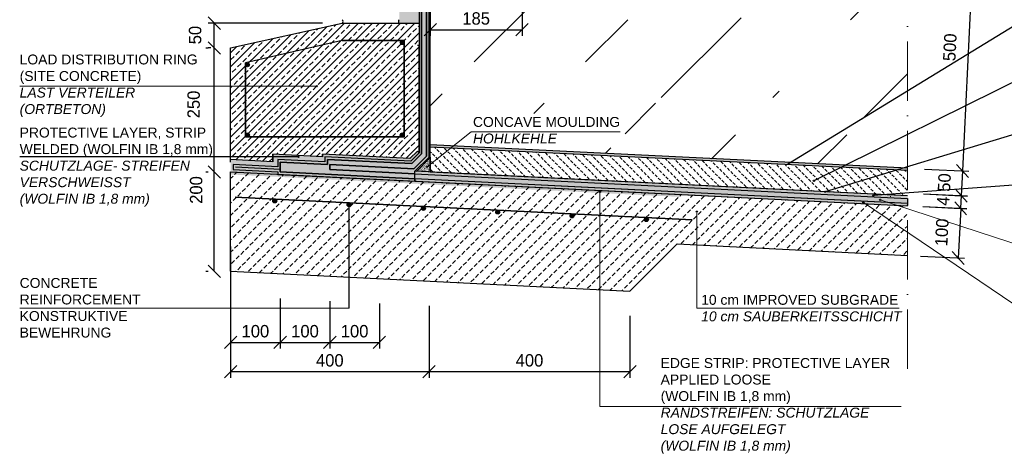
# Model space of a CAD drawing. Header units: millimetres. Extents: x 58700 to 76644, y 967 to 11123.
# Tile 2 of 256: x 61917 to 63902, y 1427 to 2301. Entities that reach past the tile are written whole.
import ezdxf

# ---------------------------------------------------------------- set-up
doc = ezdxf.new("R2010")
doc.units = ezdxf.units.MM
doc.linetypes.add('ACAD_ISO10W100', pattern=[18, 12, -3, 0, -3])
doc.layers.add('Bemaßung', color=7, linetype='Continuous', lineweight=13)
doc.layers.add('Beschriftung', color=7, linetype='Continuous', lineweight=15)
doc.styles.add('LBB3.5M1000', font='isocp.shx', dxfattribs={"height": 3.5})
doc.dimstyles.new('DIN', dxfattribs={"dimtxt": 2.5, "dimasz": 2.5, "dimexe": 1.25, "dimexo": 0.625, "dimtad": 1, "dimtih": 1, "dimdec": 4, "dimdsep": 46, "dimlunit": 6, "dimtxsty": 'Standard', "dimcen": 2.5, "dimadec": 0, "dimazin": 0, "dimtfac": 1, "dimtdec": 4, "dimtmove": 0, "dimatfit": 3, "dimfxl": 0, "dimtvp": 1, "dimtolj": 1, "dimtzin": 0, "dimarcsym": 0})

# ---------------------------------------------------------------- blocks, each defined once
blk = doc.blocks.new('_Oblique')
at = {"color": 0, "linetype": 'ByBlock', "lineweight": -2}
blk.add_line((-0.5, -0.5), (0.5, 0.5), dxfattribs=at)
blk = doc.blocks.new('*D73')
at = {"layer": 'Bemaßung', "color": 0, "lineweight": -2, "transparency": 16777216}
for p, q in [((62342.2, 1844.3), (62342.2, 1579.5)), ((62742.1, 1724.3), (62742.1, 1579.5)), ((62342.2, 1592), (62742.1, 1592))]:
    blk.add_line(p, q, dxfattribs=at)
at = {"layer": 'DEFPOINTS', "color": 0, "transparency": 16777216}
for p in [(62342.2, 1894.3), (62742.1, 1774.3), (62742.1, 1592)]:
    blk.add_point(p, dxfattribs=at)
at = {"layer": 'Bemaßung', "color": 0, "lineweight": -2, "transparency": 16777216, "xscale": 25, "yscale": 25, "zscale": 25, "rotation": 180}
blk.add_blockref('_Oblique', (62342.2, 1592), dxfattribs=at)
at = {"layer": 'Bemaßung', "color": 0, "lineweight": -2, "transparency": 16777216, "xscale": 25, "yscale": 25, "zscale": 25}
blk.add_blockref('_Oblique', (62742.1, 1592), dxfattribs=at)
at = {"layer": 'Bemaßung', "color": 0, "transparency": 16777216, "insert": (62542.1, 1614.5), "char_height": 25, "attachment_point": 5}
blk.add_mtext('\\A1;400', dxfattribs=at)
blk = doc.blocks.new('*D74')
at = {"layer": 'Bemaßung', "color": 0, "lineweight": -2, "transparency": 16777216}
for p, q in [((62342.2, 1844.3), (62342.2, 1638.3)), ((62442.1, 1739.3), (62442.1, 1638.3)), ((62342.2, 1650.8), (62442.1, 1650.8))]:
    blk.add_line(p, q, dxfattribs=at)
at = {"layer": 'DEFPOINTS', "color": 0, "transparency": 16777216}
for p in [(62342.2, 1894.3), (62442.1, 1789.3), (62442.1, 1650.8)]:
    blk.add_point(p, dxfattribs=at)
at = {"layer": 'Bemaßung', "color": 0, "lineweight": -2, "transparency": 16777216, "xscale": 25, "yscale": 25, "zscale": 25, "rotation": 180}
blk.add_blockref('_Oblique', (62342.2, 1650.8), dxfattribs=at)
at = {"layer": 'Bemaßung', "color": 0, "lineweight": -2, "transparency": 16777216, "xscale": 25, "yscale": 25, "zscale": 25}
blk.add_blockref('_Oblique', (62442.1, 1650.8), dxfattribs=at)
at = {"layer": 'Bemaßung', "color": 0, "transparency": 16777216, "insert": (62392.1, 1673.3), "char_height": 25, "attachment_point": 5}
blk.add_mtext('\\A1;100', dxfattribs=at)
blk = doc.blocks.new('*D75')
at = {"layer": 'Bemaßung', "color": 0, "lineweight": -2, "transparency": 16777216}
for p, q in [((62442.1, 1739.3), (62442.1, 1638.3)), ((62542.1, 1734.3), (62542.1, 1638.3)), ((62442.1, 1650.8), (62542.1, 1650.8))]:
    blk.add_line(p, q, dxfattribs=at)
at = {"layer": 'DEFPOINTS', "color": 0, "transparency": 16777216}
for p in [(62442.1, 1789.3), (62542.1, 1784.3), (62542.1, 1650.8)]:
    blk.add_point(p, dxfattribs=at)
at = {"layer": 'Bemaßung', "color": 0, "lineweight": -2, "transparency": 16777216, "xscale": 25, "yscale": 25, "zscale": 25, "rotation": 180}
blk.add_blockref('_Oblique', (62442.1, 1650.8), dxfattribs=at)
at = {"layer": 'Bemaßung', "color": 0, "lineweight": -2, "transparency": 16777216, "xscale": 25, "yscale": 25, "zscale": 25}
blk.add_blockref('_Oblique', (62542.1, 1650.8), dxfattribs=at)
at = {"layer": 'Bemaßung', "color": 0, "transparency": 16777216, "insert": (62492.1, 1673.3), "char_height": 25, "attachment_point": 5}
blk.add_mtext('\\A1;100', dxfattribs=at)
blk = doc.blocks.new('*D76')
at = {"layer": 'Bemaßung', "color": 0, "lineweight": -2, "transparency": 16777216}
for p, q in [((62542.1, 1734.3), (62542.1, 1638.3)), ((62642.1, 1729.3), (62642.1, 1638.3)), ((62542.1, 1650.8), (62642.1, 1650.8))]:
    blk.add_line(p, q, dxfattribs=at)
at = {"layer": 'DEFPOINTS', "color": 0, "transparency": 16777216}
for p in [(62542.1, 1784.3), (62642.1, 1779.3), (62642.1, 1650.8)]:
    blk.add_point(p, dxfattribs=at)
at = {"layer": 'Bemaßung', "color": 0, "lineweight": -2, "transparency": 16777216, "xscale": 25, "yscale": 25, "zscale": 25, "rotation": 180}
blk.add_blockref('_Oblique', (62542.1, 1650.8), dxfattribs=at)
at = {"layer": 'Bemaßung', "color": 0, "lineweight": -2, "transparency": 16777216, "xscale": 25, "yscale": 25, "zscale": 25}
blk.add_blockref('_Oblique', (62642.1, 1650.8), dxfattribs=at)
at = {"layer": 'Bemaßung', "color": 0, "transparency": 16777216, "insert": (62592.1, 1673.3), "char_height": 25, "attachment_point": 5}
blk.add_mtext('\\A1;100', dxfattribs=at)
blk = doc.blocks.new('*D80')
at = {"layer": 'Bemaßung', "color": 0, "lineweight": -2, "transparency": 16777216}
for p, q in [((63765.3, 2495.2), (63854.1, 2490.8)), ((63841.6, 2491.5), (63817.4, 1996.5)), ((63741.1, 2000.2), (63829.9, 1995.9))]:
    blk.add_line(p, q, dxfattribs=at)
at = {"layer": 'DEFPOINTS', "color": 0, "transparency": 16777216}
for p in [(63665.4, 2500.1), (63641.3, 2005.1), (63817.4, 1996.5)]:
    blk.add_point(p, dxfattribs=at)
at = {"layer": 'Bemaßung', "color": 0, "lineweight": -2, "transparency": 16777216, "xscale": 25, "yscale": 25, "zscale": 25}
for p, rotation in [((63841.6, 2491.5), 87.20608525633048), ((63817.4, 1996.5), 267.2060852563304)]:
    blk.add_blockref('_Oblique', p, dxfattribs=dict(at, rotation=rotation))
at = {"layer": 'Bemaßung', "color": 0, "transparency": 16777216, "insert": (63792.1, 2245.8), "char_height": 25, "attachment_point": 5, "rotation": 87.2061}
blk.add_mtext('\\A1;500', dxfattribs=at)
blk = doc.blocks.new('*D81')
at = {"layer": 'Bemaßung', "color": 0, "lineweight": -2, "transparency": 16777216}
for p, q in [((63741.1, 2000.2), (63829.9, 1995.9)), ((63817.4, 1996.5), (63815, 1946.5)), ((63738.7, 1950.3), (63827.5, 1945.9))]:
    blk.add_line(p, q, dxfattribs=at)
at = {"layer": 'DEFPOINTS', "color": 0, "transparency": 16777216}
for p in [(63641.3, 2005.1), (63638.8, 1955.1), (63815, 1946.5)]:
    blk.add_point(p, dxfattribs=at)
at = {"layer": 'Bemaßung', "color": 0, "lineweight": -2, "transparency": 16777216, "xscale": 25, "yscale": 25, "zscale": 25}
for p, rotation in [((63817.4, 1996.5), 87.20608525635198), ((63815, 1946.5), 267.206085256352)]:
    blk.add_blockref('_Oblique', p, dxfattribs=dict(at, rotation=rotation))
at = {"layer": 'Bemaßung', "color": 0, "transparency": 16777216, "insert": (63780.9, 1973.2), "char_height": 25, "attachment_point": 5, "rotation": 87.2061}
blk.add_mtext('\\A1;50', dxfattribs=at)
blk = doc.blocks.new('*D82')
at = {"layer": 'Bemaßung', "color": 0, "lineweight": -2, "transparency": 16777216}
for p, q in [((63738.7, 1950.4), (63827.4, 1946.1)), ((63814.9, 1946.7), (63813.7, 1921.2)), ((63737.5, 1924.9), (63826.2, 1920.6))]:
    blk.add_line(p, q, dxfattribs=at)
at = {"layer": 'DEFPOINTS', "color": 0, "transparency": 16777216}
for p in [(63638.8, 1955.1), (63637.6, 1929.6), (63813.7, 1921.2)]:
    blk.add_point(p, dxfattribs=at)
at = {"layer": 'Bemaßung', "color": 0, "lineweight": -2, "transparency": 16777216, "xscale": 25, "yscale": 25, "zscale": 25}
for p, rotation in [((63814.9, 1946.7), 87.27163571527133), ((63813.7, 1921.2), 267.2716357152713)]:
    blk.add_blockref('_Oblique', p, dxfattribs=dict(at, rotation=rotation))
at = {"layer": 'Bemaßung', "color": 0, "transparency": 16777216, "insert": (63778.6, 1935.7), "char_height": 25, "attachment_point": 5, "rotation": 87.2716}
blk.add_mtext('\\A1;4', dxfattribs=at)
blk = doc.blocks.new('*D83')
at = {"layer": 'Bemaßung', "color": 0, "lineweight": -2, "transparency": 16777216}
for p, q in [((63737.5, 1924.7), (63826.2, 1920.4)), ((63813.8, 1921), (63808.8, 1821)), ((63732.5, 1824.8), (63821.3, 1820.4))]:
    blk.add_line(p, q, dxfattribs=at)
at = {"layer": 'DEFPOINTS', "color": 0, "transparency": 16777216}
for p in [(63637.6, 1929.7), (63632.7, 1829.7), (63808.8, 1821)]:
    blk.add_point(p, dxfattribs=at)
at = {"layer": 'Bemaßung', "color": 0, "lineweight": -2, "transparency": 16777216, "xscale": 25, "yscale": 25, "zscale": 25}
for p, rotation in [((63813.8, 1921), 87.1718204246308), ((63808.8, 1821), 267.1718204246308)]:
    blk.add_blockref('_Oblique', p, dxfattribs=dict(at, rotation=rotation))
at = {"layer": 'Bemaßung', "color": 0, "transparency": 16777216, "insert": (63775.9, 1872.7), "char_height": 25, "attachment_point": 5, "rotation": 87.1718}
blk.add_mtext('\\A1;100', dxfattribs=at)
blk = doc.blocks.new('*D89')
at = {"layer": 'Bemaßung', "color": 0, "lineweight": -2, "transparency": 16777216}
for p, q in [((62744.6, 2326.9), (62744.6, 2268.8)), ((62929.6, 2326.9), (62929.6, 2268.8)), ((62744.6, 2281.3), (62929.6, 2281.3))]:
    blk.add_line(p, q, dxfattribs=at)
at = {"layer": 'DEFPOINTS', "color": 0, "transparency": 16777216}
for p in [(62744.6, 2476.9), (62929.6, 2476.9), (62929.6, 2281.3)]:
    blk.add_point(p, dxfattribs=at)
at = {"layer": 'Bemaßung', "color": 0, "lineweight": -2, "transparency": 16777216, "xscale": 25, "yscale": 25, "zscale": 25, "rotation": 180}
blk.add_blockref('_Oblique', (62744.6, 2281.3), dxfattribs=at)
at = {"layer": 'Bemaßung', "color": 0, "lineweight": -2, "transparency": 16777216, "xscale": 25, "yscale": 25, "zscale": 25}
blk.add_blockref('_Oblique', (62929.6, 2281.3), dxfattribs=at)
at = {"layer": 'Bemaßung', "color": 0, "transparency": 16777216, "insert": (62837.1, 2303.8), "char_height": 25, "attachment_point": 5}
blk.add_mtext('\\A1;185', dxfattribs=at)
blk = doc.blocks.new('*D86')
at = {"layer": 'Bemaßung', "color": 0, "lineweight": -2, "transparency": 16777216}
for p, q in [((62742.1, 1724.3), (62742.1, 1579.5)), ((63147, 1704.1), (63147, 1579.5)), ((62742.1, 1592), (63147, 1592))]:
    blk.add_line(p, q, dxfattribs=at)
at = {"layer": 'DEFPOINTS', "color": 0, "transparency": 16777216}
for p in [(62742.1, 1774.3), (63147, 1754.1), (63147, 1592)]:
    blk.add_point(p, dxfattribs=at)
at = {"layer": 'Bemaßung', "color": 0, "lineweight": -2, "transparency": 16777216, "xscale": 25, "yscale": 25, "zscale": 25, "rotation": 180}
blk.add_blockref('_Oblique', (62742.1, 1592), dxfattribs=at)
at = {"layer": 'Bemaßung', "color": 0, "lineweight": -2, "transparency": 16777216, "xscale": 25, "yscale": 25, "zscale": 25}
blk.add_blockref('_Oblique', (63147, 1592), dxfattribs=at)
at = {"layer": 'Bemaßung', "color": 0, "transparency": 16777216, "insert": (62944.6, 1614.5), "char_height": 25, "attachment_point": 5}
blk.add_mtext('\\A1;400', dxfattribs=at)
blk = doc.blocks.new('*D87')
at = {"layer": 'Bemaßung', "color": 0, "lineweight": -2, "transparency": 16777216}
for p, q in [((62292.2, 1994.4), (62296.8, 1994.4)), ((62309.3, 1794.3), (62309.3, 1994.4)), ((62292.2, 1794.3), (62296.8, 1794.3))]:
    blk.add_line(p, q, dxfattribs=at)
at = {"layer": 'DEFPOINTS', "color": 0, "transparency": 16777216}
for p in [(62309.3, 1994.4), (62342.2, 1994.4), (62342.2, 1794.3)]:
    blk.add_point(p, dxfattribs=at)
at = {"layer": 'Bemaßung', "color": 0, "lineweight": -2, "transparency": 16777216, "xscale": 25, "yscale": 25, "zscale": 25}
for p, rotation in [((62309.3, 1994.4), 90), ((62309.3, 1794.3), 270)]:
    blk.add_blockref('_Oblique', p, dxfattribs=dict(at, rotation=rotation))
at = {"layer": 'Bemaßung', "color": 0, "transparency": 16777216, "insert": (62272.8, 1958.1), "char_height": 25, "attachment_point": 5, "rotation": 90}
blk.add_mtext('\\A1;200', dxfattribs=at)
blk = doc.blocks.new('*D88')
at = {"layer": 'Bemaßung', "color": 0, "lineweight": -2, "transparency": 16777216}
for p, q in [((62292.2, 2244.4), (62296.8, 2244.4)), ((62309.3, 1994.4), (62309.3, 2244.4)), ((62292.2, 1994.4), (62296.8, 1994.4))]:
    blk.add_line(p, q, dxfattribs=at)
at = {"layer": 'DEFPOINTS', "color": 0, "transparency": 16777216}
for p in [(62309.3, 2244.4), (62342.2, 2244.4), (62342.2, 1994.4)]:
    blk.add_point(p, dxfattribs=at)
at = {"layer": 'Bemaßung', "color": 0, "lineweight": -2, "transparency": 16777216, "xscale": 25, "yscale": 25, "zscale": 25}
for p, rotation in [((62309.3, 2244.4), 90), ((62309.3, 1994.4), 270)]:
    blk.add_blockref('_Oblique', p, dxfattribs=dict(at, rotation=rotation))
at = {"layer": 'Bemaßung', "color": 0, "transparency": 16777216, "insert": (62267.7, 2130.5), "char_height": 25, "attachment_point": 5, "rotation": 90}
blk.add_mtext('\\A1;250', dxfattribs=at)
blk = doc.blocks.new('*D91')
at = {"layer": 'Bemaßung', "color": 0, "lineweight": -2, "transparency": 16777216}
for p, q in [((62527.2, 2294.4), (62296.8, 2294.4)), ((62309.3, 2244.4), (62309.3, 2294.4)), ((62302.2, 2244.4), (62296.8, 2244.4))]:
    blk.add_line(p, q, dxfattribs=at)
at = {"layer": 'DEFPOINTS', "color": 0, "transparency": 16777216}
for p in [(62309.3, 2294.4), (62567.2, 2294.4), (62342.2, 2244.4)]:
    blk.add_point(p, dxfattribs=at)
at = {"layer": 'Bemaßung', "color": 0, "lineweight": -2, "transparency": 16777216, "xscale": 25, "yscale": 25, "zscale": 25}
for p, rotation in [((62309.3, 2294.4), 90), ((62309.3, 2244.4), 270)]:
    blk.add_blockref('_Oblique', p, dxfattribs=dict(at, rotation=rotation))
at = {"layer": 'Bemaßung', "color": 0, "transparency": 16777216, "insert": (62270.7, 2270.4), "char_height": 25, "attachment_point": 5, "rotation": 90}
blk.add_mtext('\\A1;50', dxfattribs=at)

msp = doc.modelspace()

# ---------------------------------------------------------------- hatches: boundary and pattern name
at = {"lineweight": 13}
h = msp.add_hatch(dxfattribs=at)
h.set_pattern_fill('ANSI33', color=256, scale=50, style=0)
edge = h.paths.add_edge_path()
edge.add_line((63144.58321, 3392.07451), (62744.58052, 3392.07451))
edge.add_line((62744.58052, 3392.07451), (62744.58052, 3474.54324))
edge.add_line((62744.58052, 3474.54324), (62873.81944, 3474.54324))
edge.add_arc((62872.60746, 3474.54324), 1.21198, -180, 0, ccw=False)
edge.add_arc((62872.60746, 3474.54324), 1.21198, 0, 180, ccw=False)
edge.add_line((62873.81944, 3474.54324), (62744.58052, 3474.54324))
edge.add_line((62744.58052, 3474.54324), (62744.58052, 2476.88377))
edge.add_line((62744.58052, 2476.88377), (62879.58052, 2476.88377))
edge.add_line((62879.58052, 2476.88377), (62879.58052, 2481.88377))
edge.add_line((62879.58052, 2481.88377), (62920.51548, 2481.88377))
edge.add_arc((62929.58052, 2476.88377), 10.35253, 28.87979455, 151.12020545, ccw=False)
edge.add_line((62938.64555, 2481.88377), (62979.58052, 2481.88377))
edge.add_line((62979.58052, 2481.88377), (62979.58052, 2476.88377))
edge.add_line((62979.58052, 2476.88377), (63115.58052, 2476.88377))
edge.add_line((63115.58052, 2476.88377), (63115.58052, 2584.95623))
edge.add_line((63115.58052, 2584.95623), (63121.54485, 2584.66516))
edge.add_line((63121.54485, 2584.66516), (63121.54485, 2654.95623))
edge.add_line((63121.54485, 2654.95623), (63127.54485, 2654.95623))
edge.add_line((63127.54485, 2654.95623), (63127.54485, 2622.95623))
edge.add_line((63127.54485, 2622.95623), (63144.58345, 2622.95623))
edge.add_line((63144.58345, 2622.95623), (63144.58321, 3392.07451))
h.paths.add_polyline_path([(63639.05344, 2288.89727), (63639.05344, 2187.14453), (63402.33609, 2187.14453), (63402.33609, 2288.89727)])
h.paths.add_polyline_path([(63622.29957, 2187.14453), (63402.33609, 2187.14453), (63402.33609, 2213.68359), (63312.07788, 2213.68359), (63312.07788, 2157.50692), (63622.29957, 2157.50692)])
h.paths.add_polyline_path([(63230.32147, 2305.46167), (63230.32147, 2415.10219), (63531.74155, 2415.10219), (63531.74155, 2305.46167)])
h.paths.add_polyline_path([(63198.75914, 2069.61619), (63198.75914, 2144.55037), (63616.17076, 2144.55037), (63616.17076, 2069.61619)])
edge = h.paths.add_edge_path()
edge.add_line((63137.21266, 2042.79764), (62868.29439, 2042.79764))
edge.add_line((62868.29439, 2042.79764), (63706.75787, 2001.8792))
edge.add_line((63706.75787, 2001.8792), (63706.75787, 2498.03674))
edge.add_line((63706.75787, 2498.03674), (63115.58052, 2526.8872))
edge.add_line((63115.58052, 2526.8872), (63115.58052, 2476.88377))
edge.add_line((63115.58052, 2476.88377), (62939.93305, 2476.88377))
edge.add_arc((62929.58052, 2476.88377), 10.35253, -180, 0, ccw=False)
edge.add_line((62919.22798, 2476.88377), (62744.58052, 2476.88377))
edge.add_line((62744.58052, 2476.88377), (62744.58052, 2048.83508))
edge.add_line((62744.58052, 2048.83508), (62817.64422, 2045.26945))
edge.add_line((62817.64422, 2045.26945), (62817.64422, 2112.21035))
edge.add_line((62817.64422, 2112.21035), (63137.21266, 2112.21035))
edge.add_line((63137.21266, 2112.21035), (63137.21266, 2042.79764))
h.paths.add_polyline_path([(62768.72261, 2150.07184), (62768.72261, 2216.32943), (63162.46249, 2216.32943), (63162.46249, 2150.07184)])
h.paths.add_polyline_path([(63162.46249, 2211.88092), (63162.46249, 2155.71448), (63175.50125, 2155.71448), (63175.50125, 2211.88092)])
h = msp.add_hatch(color=254)
edge = h.paths.add_edge_path(flags=17)
edge.add_line((62442.15656, 1999.44679), (62352.16281, 2003.94647))
h.paths.add_polyline_path([(62727.15635, 3392.07451), (62722.15656, 3392.07451), (62722.15656, 2032.75285), (62705.71029, 2016.30658), (62532.15344, 2024.98442), (62532.15344, 2014.97193), (62437.15344, 2019.72193), (62437.15344, 2004.70319), (62347.16281, 2009.20272), (62347.16281, 1999.19023), (62437.15344, 1994.6907), (62437.15344, 1989.68445), (62713.58513, 1975.86287), (62713.58513, 1980.86911), (62442.15656, 1994.44054), (62442.15656, 2014.46552), (62537.15344, 2009.71568), (62537.15344, 2019.72817), (62707.67679, 2011.20201), (62727.15635, 2030.68157)])
h = msp.add_hatch(color=250)
edge = h.paths.add_edge_path(flags=17)
edge.add_line((62542.15656, 1999.45303), (62452.15032, 2003.95334))
h.paths.add_polyline_path([(62737.15633, 3392.07451), (62727.15635, 3392.07451), (62727.15635, 2030.68157), (62707.67679, 2011.20201), (62537.15344, 2019.72817), (62537.15344, 2009.71568), (62442.15656, 2014.46552), (62442.15656, 1994.44054), (62713.58513, 1980.86911), (62713.58513, 1990.8816), (62542.15656, 1999.45303), (62542.15656, 2009.46552), (62711.60978, 2000.99286), (62737.15633, 2026.53941)])
for color, points in [(254, [(62742.15656, 3392.07451), (62737.15633, 3392.07451), (62737.15633, 2026.53941), (62711.60978, 2000.99286), (62542.15656, 2009.46552), (62542.15656, 1999.45303), (62713.58513, 1990.8816), (62713.58513, 1995.88785), (62742.15656, 2024.45928)]), (253, [(62744.58052, 3392.07451), (62742.15656, 3392.07451), (62742.15656, 2024.45928), (62713.58513, 1995.88785), (62716.95674, 1995.71927), (62744.58052, 2023.34305)]), (253, [(62432.15032, 2024.97833), (62532.15344, 2019.97817), (62532.15344, 2024.98442), (62705.71029, 2016.30658), (62722.15656, 2032.75285), (62718.62103, 2036.28838), (62703.74379, 2021.41115), (62527.15032, 2030.24082), (62527.15032, 2025.23458), (62427.14719, 2030.23473), (62427.14719, 2015.21599), (62342.15968, 2019.46537), (62342.15968, 2014.45912), (62432.15032, 2009.95959)]), (250, [(62532.15344, 2019.97817), (62532.15344, 2014.97193), (62437.15344, 2019.72193), (62437.15344, 2004.70319), (62347.16281, 2009.20272), (62347.16281, 1999.19023), (62437.15344, 1994.6907), (62437.15344, 1989.68445), (62342.15968, 1994.43414), (62342.15968, 2014.45912), (62432.15032, 2009.95959), (62432.15032, 2024.97833)]), (7, [(62342.15968, 1994.43414), (62342.15968, 1989.42789), (63246.98352, 1944.1867), (63247.2332, 1949.18046)])]:
    msp.add_hatch(color=color).paths.add_polyline_path(points)
h = msp.add_hatch()
h.set_pattern_fill('AR-SAND', color=256, scale=0.2, style=0)
h.set_pattern_definition([(37.5, (51764.0885, -3948.78), (-0.3200063, 9.7882647), [0, -7.7216, 0, -8.636, 0, -8.255]), (7.5, (51764.089, -3948.78), (8.990466, 14.336502), [0, -4.1656, 0, -6.9596, 0, -2.667]), (327.5, (51757.84, -3948.78), (15.8198474, 0.0287437), [0, -2.54, 0, -9.144, 0, -11.938]), (317.5, (51757.84, -3948.78), (15.271129, 4.458586), [0, -1.27, 0, -5.9944, 0, -6.858])])
h.paths.add_polyline_path([(62722.15656, 3392.07451), (62682.15656, 3392.07451), (62682.15656, 3044.29473), (62682.15656, 2931.29473), (62682.15656, 2818.29473), (62682.15656, 2705.29473), (62682.15656, 2592.29473), (62682.15656, 2479.29473), (62682.15656, 2366.29473), (62682.15656, 2294.43414), (62721.81632, 2294.43414), (62722.15656, 2294.43414)])
h = msp.add_hatch(dxfattribs=at)
h.set_pattern_fill('BETON_BEWEHRT', color=256, scale=80, pattern_type=2)
h.set_pattern_definition([(45, (0, 5511.851), (-14.1421356, 14.1421356), []), (45, (14.142, 5511.851), (-14.1421356, 14.1421356), [10, -5])])
h.paths.add_polyline_path([(62722.15656, 2032.75285), (62718.62103, 2036.28838), (62703.74379, 2021.41115), (62527.4, 2030.22834), (62527.15032, 2025.23458), (62427.14719, 2030.23473), (62427.14719, 2015.21599), (62342.15968, 2019.46537), (62342.15968, 2244.43414), (62567.15656, 2294.43414), (62722.15656, 2294.43414)])
h = msp.add_hatch(color=256)
h.dxf.hatch_style = 1
h.paths.add_polyline_path([(62692.15656, 2255.43414, 0.385242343), (62688.55556, 2259.41419), (62688.15656, 2259.43414, 0.4142135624), (62684.15656, 2255.43414, 1)])
h = msp.add_hatch(color=256)
h.dxf.hatch_style = 1
h.paths.add_polyline_path([(62380.15968, 2210.43414, 0.385242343), (62376.55869, 2214.41419), (62376.15968, 2214.43414, 0.4142135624), (62372.15968, 2210.43414, 1)])
h = msp.add_hatch(color=0)
edge = h.paths.add_edge_path()
edge.add_arc((62515.89619, 2167.56576), 1.21198, 0, 360)
h = msp.add_hatch(color=256)
h.dxf.hatch_style = 1
h.paths.add_polyline_path([(62380.15968, 2068.98767, 0.385242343), (62376.55869, 2072.96772), (62376.15968, 2072.98767, 0.4142135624), (62372.15968, 2068.98767, 1)])
h = msp.add_hatch(color=256)
h.dxf.hatch_style = 1
h.paths.add_polyline_path([(62692.15656, 2068.98767, 0.385242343), (62688.55556, 2072.96772), (62688.15656, 2072.98767, 0.4142135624), (62684.15656, 2068.98767, 1)])
h = msp.add_hatch(color=254)
h.dxf.hatch_style = 1
h.paths.add_polyline_path([(63197.69411, 2026.72237), (62790.75182, 2046.58185), (62785.51969, 2042.39968), (63197.69411, 2022.28487)])
h.paths.add_polyline_path([(62790.75182, 2046.58185), (62744.58052, 2048.83508), (62744.58052, 2044.39759), (62785.51969, 2042.39968)])
h.paths.add_polyline_path([(63197.69411, 2026.72237), (63197.69411, 2022.28487), (63706.75787, 1997.4417), (63706.75787, 2001.8792)])
h = msp.add_hatch(dxfattribs=at)
h.set_pattern_fill('BETON_UNBEWEHRT', color=256, scale=50, angle=90, pattern_type=2)
h.set_pattern_definition([(135, (0, 8.839), (-8.8388348, -8.8388348), [6.25, -3.125])])
h.paths.add_polyline_path([(63196.48214, 2004.74429, -0.4142135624), (63197.69411, 2005.95627), (63197.69411, 2022.28487), (62785.51969, 2042.39968), (62744.58052, 2009.67605), (62744.58052, 1994.33808), (63706.75787, 1946.22921), (63706.75787, 1997.4417), (63197.69411, 2022.28487), (63197.69411, 2005.95627, -0.4142135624), (63198.90609, 2004.74429, -1)])
h.paths.add_polyline_path([(62785.51969, 2042.39968), (62744.58052, 2044.39759), (62744.58052, 2009.67605)])
h = msp.add_hatch(color=0)
edge = h.paths.add_edge_path()
edge.add_arc((62478.86912, 2025.06982), 1.21198, 0, 360)
at = {"lineweight": 9}
h = msp.add_hatch(dxfattribs=at)
h.set_pattern_fill('AR-SAND', color=256, scale=0.05, style=0)
h.set_pattern_definition([(37.5, (51764.0885, -4246.834), (-0.08000156, 2.4470662), [0, -1.9304, 0, -2.159, 0, -2.06375]), (7.5, (51764.0885, -4246.834), (2.2476164, 3.5841255), [0, -1.0414, 0, -1.7399, 0, -0.66675]), (327.5, (51762.5264, -4246.834), (3.95496185, 0.00718592), [0, -0.635, 0, -2.286, 0, -2.9845]), (317.5, (51762.5264, -4246.834), (3.8177823, 1.1146466), [0, -0.3175, 0, -1.4986, 0, -1.7145])])
h.paths.add_polyline_path([(62744.58052, 2023.34305), (62716.95674, 1995.71927), (62744.58052, 1994.33808)])
h = msp.add_hatch(color=0)
edge = h.paths.add_edge_path()
edge.add_arc((62738.25257, 2004.61797), 1.21198, 0, 360)
h = msp.add_hatch(color=0)
edge = h.paths.add_edge_path()
edge.add_arc((63466.56666, 2010.99776), 1.21198, 0, 360)
at = {"lineweight": 13}
h = msp.add_hatch(dxfattribs=at)
h.set_pattern_fill('BETON_UNBEWEHRT', color=256, scale=70, pattern_type=2)
h.set_pattern_definition([(45, (23.674, 0), (-12.3743687, 12.3743687), [8.75, -4.375])])
h.paths.add_polyline_path([(62342.15968, 1794.30922), (63147.00135, 1754.06713), (63242.23944, 1849.30523), (63706.75787, 1826.07931), (63706.75787, 1926.20423), (62342.15968, 1994.43414)])
h = msp.add_hatch(color=254)
h.paths.add_polyline_path([(62713.58513, 1995.88785), (62713.58513, 1990.8816), (63706.75787, 1941.22297), (63706.75787, 1946.22921)])
h.paths.add_polyline_path([(63673.35089, 1945.10569, -1), (63670.92693, 1945.10569, -1)], flags=16)
h = msp.add_hatch(color=7)
h.paths.add_polyline_path([(62713.58513, 1990.8816), (62713.58513, 1980.86911), (63706.75787, 1931.21048), (63706.75787, 1941.22297)])
h.paths.add_polyline_path([(63652.76242, 1938.45066, -1), (63650.33847, 1938.45066, -1)], flags=16)
h.paths.add_polyline_path([(63618.8903, 1932.86176, -1), (63616.46635, 1932.86176, -1)], flags=16)
h = msp.add_hatch(color=254)
h.paths.add_polyline_path([(63652.76242, 1938.45066, -1), (63650.33847, 1938.45066, -1)], flags=16)
h.paths.add_polyline_path([(62713.58513, 1980.86911), (62713.58513, 1975.86287), (63706.75787, 1926.20423), (63707.00755, 1931.19799)])
h.paths.add_polyline_path([(63618.8903, 1932.86176, -1), (63616.46635, 1932.86176, -1)], flags=16)
h = msp.add_hatch(color=0)
edge = h.paths.add_edge_path()
edge.add_arc((63517.97535, 1976.77539), 1.21198, 0, 360)
h = msp.add_hatch(color=250)
edge = h.paths.add_edge_path()
edge.add_arc((63086.6257, 1954.50603), 1.21198, 0, 360)
h = msp.add_hatch(color=0)
edge = h.paths.add_edge_path()
edge.add_arc((63540.4813, 1954.65242), 1.21198, 0, 360)
h = msp.add_hatch(color=0)
edge = h.paths.add_edge_path()
edge.add_arc((63637.56951, 1947.09464), 1.21198, 0, 360)
h = msp.add_hatch(color=254)
edge = h.paths.add_edge_path()
edge.add_arc((63672.13891, 1945.10569), 1.21198, 0, 360)
h = msp.add_hatch(color=256)
h.dxf.hatch_style = 1
h.paths.add_polyline_path([(62435.16144, 1935.92164, 0.385242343), (62431.56044, 1939.90169), (62431.16144, 1939.92164, 0.4142135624), (62427.16144, 1935.92164, 1)])
h = msp.add_hatch(color=256)
h.dxf.hatch_style = 1
h.paths.add_polyline_path([(62584.97429, 1928.43099, 0.385242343), (62581.37329, 1932.41104), (62580.97429, 1932.43099, 0.4142135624), (62576.97429, 1928.43099, 1)])
h = msp.add_hatch(color=0)
edge = h.paths.add_edge_path()
edge.add_arc((63617.67833, 1932.86176), 1.21198, 0, 360)
h = msp.add_hatch(color=0)
edge = h.paths.add_edge_path()
edge.add_arc((63651.55045, 1938.45066), 1.21198, 0, 360)
h = msp.add_hatch(color=256)
h.dxf.hatch_style = 1
h.paths.add_polyline_path([(62734.78714, 1920.94035, 0.385242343), (62731.18614, 1924.9204), (62730.78714, 1924.94035, 0.4142135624), (62726.78714, 1920.94035, 1)])
h = msp.add_hatch(color=256)
h.dxf.hatch_style = 1
h.paths.add_polyline_path([(62884.59999, 1913.44971, 0.385242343), (62880.99899, 1917.42976), (62880.59999, 1917.44971, 0.4142135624), (62876.59999, 1913.44971, 1)])
h = msp.add_hatch(color=256)
h.dxf.hatch_style = 1
h.paths.add_polyline_path([(63034.41284, 1905.95907, 0.385242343), (63030.81184, 1909.93912), (63030.41284, 1909.95907, 0.4142135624), (63026.41284, 1905.95907, 1)])
h = msp.add_hatch(color=0)
edge = h.paths.add_edge_path()
edge.add_arc((63281.81369, 1914.53553), 1.21198, 0, 360)
h = msp.add_hatch(color=256)
h.dxf.hatch_style = 1
h.paths.add_polyline_path([(63184.22569, 1898.46842, 0.385242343), (63180.6247, 1902.44847), (63180.22569, 1902.46842, 0.4142135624), (63176.22569, 1898.46842, 1)])

# ---------------------------------------------------------------- linework, layer by layer
for p, q in [((62744.58052, 1994.33808), (62744.58052, 3392.07451)), ((64009.44468, 2342.6393, -475.00001), (63466.56666, 2010.99776)), ((62567.15656, 2294.43414), (62722.15656, 2294.43414, -475.00001)), ((62567.15656, 2259.43414), (62372.15968, 2214.43414)), ((62722.15656, 2249.43414, -475.00001), (62719.15656, 2249.43414, -475.00001)), ((62722.15656, 2032.75285), (62722.15656, 2249.43414, -475.00001)), ((64009.44468, 2219.93768, -475.00001), (63517.97535, 1976.77539)), ((64009.44468, 2097.23605, -475.00001), (63540.4813, 1954.65242)), ((63706.75787, 2001.8792), (62744.58052, 2048.83508)), ((63706.75787, 1997.4417), (62744.58052, 2044.39759)), ((62478.86912, 2025.06982, -475.00001), (61917.00781, 2025.06982)), ((62744.58052, 2024.45928), (62744.58052, 1994.33808)), ((63706.75787, 1946.22921), (62744.58052, 1994.33808)), ((64009.44468, 1974.53442, -475.00001), (63637.56951, 1947.09464)), ((62580.97429, 1719.85106), (62580.97429, 1928.43099))]:
    msp.add_line(p, q)
at = {"linetype": 'ACAD_ISO10W100', "lineweight": 18, "ltscale": 10}
msp.add_line((63706.75787, 1597.35696), (63706.75787, 2747.9666), dxfattribs=at)
at = {"color": 0, "lineweight": 35}
for p, q in [((62567.15656, 2259.43414), (62692.15656, 2259.43414, -475.00001)), ((62692.15656, 2259.43414, -475.00001), (62692.15656, 2064.98767, -475.00001)), ((62372.15968, 2214.43414), (62372.15968, 2064.98767, -36.95999)), ((62372.15968, 2064.98767, -36.95999), (62692.15656, 2064.98767, -475.00001))]:
    msp.add_line(p, q, dxfattribs=at)
at = {"color": 0, "lineweight": 9}
for p, q in [((62826.95517, 2075.52002, -475.00001), (62738.25257, 2004.61797, -475.00001)), ((63086.6257, 1954.50603), (63086.6257, 1521.63875)), ((64009.44468, 1667.78036, -475.00001), (63617.67833, 1932.86176, -475.00001)), ((64009.44468, 1821.15739, -475.00001), (63651.55045, 1938.45066, -475.00001)), ((63281.81369, 1914.53553, -475.00001), (63281.81369, 1719.85106, -475.00001))]:
    msp.add_line(p, q, dxfattribs=at)
at = {"color": 253}
for p, q in [((62427.14719, 2015.21599), (62427.14719, 2030.23473)), ((62527.15032, 2025.23458), (62527.15032, 2030.24082)), ((62718.62103, 2036.28838), (62703.74379, 2021.41115)), ((62742.15656, 2024.45928), (62713.58513, 1995.88785)), ((62722.15656, 2032.75285), (62718.62103, 2036.28838)), ((62342.15968, 2014.45912), (62342.15968, 2019.46537))]:
    msp.add_line(p, q, dxfattribs=at)
at = {"color": 253, "extrusion": (-2.14829e-16, 8.3076e-17, -1)}
for p, q in [((62527.15032, 2025.23458), (62427.14719, 2030.23473)), ((62703.74379, 2021.41115), (62527.15032, 2030.24082)), ((62427.14719, 2015.21599), (62342.15968, 2019.46537))]:
    msp.add_line(p, q, dxfattribs=at)
at = {"color": 0}
for p, q in [((62744.58052, 2023.34305), (62716.95674, 1995.71927)), ((62342.15968, 1794.30922), (62342.15968, 1994.43414)), ((63147.00135, 1754.06713), (63242.23944, 1849.30523))]:
    msp.add_line(p, q, dxfattribs=at)
at = {"color": 0, "extrusion": (-2.22045e-16, -6.12323e-17, -1)}
for p, q in [((62342.15968, 1994.43414), (63706.75787, 1926.20423)), ((63242.23944, 1849.30523), (63706.75787, 1826.07931)), ((62342.15968, 1794.30922), (63147.00135, 1754.06713))]:
    msp.add_line(p, q, dxfattribs=at)
at = {"extrusion": (-2.22045e-16, -6.12323e-17, -1)}
msp.add_line((63706.75787, 1946.22921), (62713.58513, 1995.88785), dxfattribs=at)
at = {"color": 0, "lineweight": 35, "extrusion": (-2.22045e-16, -6.12323e-17, -1)}
msp.add_line((62351.29013, 1943.9152), (63272.57021, 1897.8512), dxfattribs=at)
at = {"color": 254, "elevation": -475.00001}
for points in [[(62727.15635, 3392.07451), (62722.15656, 3392.07451), (62722.15656, 2032.75285), (62705.71029, 2016.30658), (62532.15344, 2024.98442), (62532.15344, 2014.97193), (62437.15344, 2019.72193), (62437.15344, 2004.70319), (62347.16281, 2009.20272), (62347.16281, 1999.19023), (62437.15344, 1994.6907), (62437.15344, 1989.68445), (62713.58513, 1975.86287), (62713.58513, 1980.86911), (62442.15656, 1994.44054), (62442.15656, 2014.46552), (62537.15344, 2009.71568), (62537.15344, 2019.72817), (62707.67679, 2011.20201), (62727.15635, 2030.68157)], [(62742.15656, 3392.07451), (62737.15633, 3392.07451), (62737.15633, 2026.53941), (62711.60978, 2000.99286), (62542.15656, 2009.46552), (62542.15656, 1999.45303), (62713.58513, 1990.8816), (62713.58513, 1995.88785), (62713.58513, 1995.88785), (62742.15656, 2024.45928)], [(62713.58513, 1980.86911), (62713.58513, 1975.86287), (63706.75787, 1926.20423), (63707.00755, 1931.19799)]]:
    msp.add_lwpolyline(points, close=True, dxfattribs=at)
at = {"color": 250, "elevation": -475.00001}
for points in [[(62737.15633, 3392.07451), (62727.15635, 3392.07451), (62727.15635, 2030.68157), (62707.67679, 2011.20201), (62537.15344, 2019.72817), (62537.15344, 2009.71568), (62442.15656, 2014.46552), (62442.15656, 1994.44054), (62713.58513, 1980.86911), (62713.58513, 1990.8816), (62542.15656, 1999.45303), (62542.15656, 2009.46552), (62711.60978, 2000.99286), (62737.15633, 2026.53941)], [(62713.58513, 1980.86911), (62713.58513, 1990.8816), (63706.75787, 1941.22297), (63706.75787, 1931.21048)]]:
    msp.add_lwpolyline(points, close=True, dxfattribs=at)
msp.add_lwpolyline([(62722.15656, 2032.75285), (62718.62103, 2036.28838), (62703.74379, 2021.41115), (62527.4, 2030.22834), (62527.15032, 2025.23458), (62427.14719, 2030.23473), (62427.14719, 2015.21599), (62342.15968, 2019.46537), (62342.15968, 2244.43414), (62567.15656, 2294.43414)])
at = {"color": 0, "lineweight": 9}
for points in [[(61917.00781, 2167.56576), (62515.89619, 2167.56576)], [(61917.00781, 1719.85106), (62580.97429, 1719.85106)], [(63086.6257, 1521.63875), (63693.85469, 1521.63875)]]:
    msp.add_lwpolyline(points, dxfattribs=at)
at = {"color": 0, "lineweight": 9, "elevation": -475.00001}
for points in [[(62826.95517, 2075.52002), (63127.60469, 2075.52002)], [(63281.81369, 1719.85106), (63689.77727, 1719.85106)]]:
    msp.add_lwpolyline(points, dxfattribs=at)
at = {"elevation": -475.00001}
msp.add_lwpolyline([(62442.15656, 1999.44679), (62352.16281, 2003.94647)], dxfattribs=at)
at = {"color": 0}
for centre, radius in [((62688.15656, 2255.43414, -475.00001), 4), ((62376.15968, 2210.43414), 4), ((62515.89619, 2167.56576), 1.21198), ((62376.15968, 2068.98767), 4), ((62688.15656, 2068.98767, -475.00001), 4), ((62478.86912, 2025.06982, -475.00001), 1.21198), ((62738.25257, 2004.61797, -475.00001), 1.21198), ((63466.56666, 2010.99776), 1.21198), ((63517.97535, 1976.77539), 1.21198), ((63540.4813, 1954.65242), 1.21198), ((63637.56951, 1947.09464), 1.21198), ((62431.16144, 1935.92164), 4), ((62580.97429, 1928.43099), 4), ((63617.67833, 1932.86176, -475.00001), 1.21198), ((63651.55045, 1938.45066, -475.00001), 1.21198), ((62730.78714, 1920.94035), 4), ((62880.59999, 1913.44971), 4), ((63030.41284, 1905.95907), 4), ((63281.81369, 1914.53553, -475.00001), 1.21198), ((63180.22569, 1898.46842), 4)]:
    msp.add_circle(centre, radius, dxfattribs=at)
at = {"color": 250}
msp.add_circle((63086.6257, 1954.50603), 1.21198, dxfattribs=at)
for centre, start, end in [((62564.57814, 2297.93414), 306.37876859, 53.62123141), ((62684.73498, 2297.93414), 126.3787686, 233.6212314)]:
    msp.add_arc(centre, 4.34721, start, end)

# ---------------------------------------------------------------- texts
at = {"layer": 'Beschriftung', "color": 0, "char_height": 20, "attachment_point": 1, "style": 'LBB3.5M1000'}
for s, insert, width in [('\\pt540;{\\fArial|b0|i0|c0|p34;LOAD DISTRIBUTION RING (SITE CONCRETE)\\P\\fArial|b0|i1|c0|p34;LAST VERTEILER \\P\\ptz;(ORTBETON)}', (61917.00781, 2231.26301), 369.962019), ('{\\fArial|b0|i0|c0|p34;CONCAVE MOULDING\\P\\fArial|b0|i1|c0|p34;HOHLKEHLE}', (62830.75958, 2105.29454, -475.00001), 718.0256254), ('{\\fArial|b0|i0|c0|p34;PROTECTIVE LAYER, STRIP \\PWELDED (WOLFIN IB 1,8 mm)\\P\\fArial|b0|i1|c0|p34;SCHUTZLAGE- STREIFEN \\PVERSCHWEISST \\P(WOLFIN IB 1,8 mm)}', (61917.00781, 2083.85706), 394.300096), ('{\\fArial|b0|i0|c0|p34;\\C256;CONCRETE REINFORCEMENT\\PKONSTRUKTIVE BEWEHRUNG}', (61917.00781, 1780.73112), 245.8597899), ('{\\fArial|b0|i0|c0|p34;10 cm IMPROVED SUBGRADE\\P\\fArial|b0|i1|c0|p34;10 cm SAUBERKEITSSCHICHT}', (63290.76238, 1746.70066, -475.00001), 431.7869671), ('{\\fArial|b0|i0|c0|p34;EDGE STRIP: PROTECTIVE LAYER \\PAPPLIED LOOSE\\P(WOLFIN IB 1,8 mm)\\P\\fArial|b0|i1|c0|p34;RANDSTREIFEN: SCHUTZLAGE \\PLOSE AUFGELEGT\\P(WOLFIN IB 1,8 mm)}', (63209.02546, 1619.31614), 496.387013)]:
    msp.add_mtext(s, dxfattribs=dict(at, insert=insert, width=width))

# ---------------------------------------------------------------- dimensions: what is measured, and where the dimension line sits
at = {"layer": 'Bemaßung'}
for base, p1, p2, angle, text, override, picture, middle in [((63817.42204, 1996.4786), (63665.4116, 2500.05451), (63641.2558, 2005.07581), 267.20608526, '500', {"dimscale": 10, "dimexo": 10, "dimgap": 1, "dimblk1": 'Oblique', "dimblk2": 'Oblique', "dimsah": 1, "dimtmove": 2}, '*D80', (63792.05993, 2245.79508)), ((62309.25331, 1994.43414), (62342.15968, 1794.30922), (62342.15968, 1994.43414), 90, '200', {"dimscale": 10, "dimexo": 5, "dimgap": 1, "dimblk1": 'Oblique', "dimblk2": 'Oblique', "dimsah": 1, "dimtmove": 2}, '*D87', (62272.76137, 1958.05401)), ((63813.7212, 1921.22291), (63638.81862, 1955.13524), (63637.60249, 1929.61584), 267.27163572, '4', {"dimscale": 10, "dimexo": 10, "dimgap": 1, "dimblk1": 'Oblique', "dimblk2": 'Oblique', "dimsah": 1, "dimtmove": 2}, '*D82', (63778.5841, 1935.72703)), ((63808.81633, 1821.03571), (63637.60525, 1929.67298), (63632.66832, 1829.73763), 267.17182042, '100', {"dimscale": 10, "dimexo": 10, "dimgap": 1, "dimblk1": 'Oblique', "dimblk2": 'Oblique', "dimsah": 1, "dimtmove": 2}, '*D83', (63775.89109, 1872.73066))]:
    dim = msp.add_linear_dim(base=base, p1=p1, p2=p2, angle=angle, text=text, dimstyle='DIN', override=override, dxfattribs=at)
    dim.commit()
    dim.dimension.update_dxf_attribs({"geometry": picture, "text_midpoint": middle, "dimtype": 161})
for base, p1, p2, override, picture, middle in [((62929.58052, 2281.34857), (62744.58052, 2476.88377), (62929.58052, 2476.88377), {"dimscale": 10, "dimexo": 15, "dimgap": 1, "dimblk1": 'Oblique', "dimblk2": 'Oblique', "dimsah": 1}, '*D89', (62837.08052, 2303.84857)), ((62542.1315, 1650.80396), (62442.1315, 1789.31063), (62542.1315, 1784.31063), {"dimscale": 10, "dimexo": 5, "dimgap": 1, "dimblk1": 'Oblique', "dimblk2": 'Oblique', "dimsah": 1}, '*D75', (62492.1315, 1673.30396)), ((62642.1315, 1650.80396), (62542.1315, 1784.31063), (62642.1315, 1779.31063), {"dimscale": 10, "dimexo": 5, "dimgap": 1, "dimblk1": 'Oblique', "dimblk2": 'Oblique', "dimsah": 1}, '*D76', (62592.1315, 1673.30396))]:
    dim = msp.add_linear_dim(base=base, p1=p1, p2=p2, dimstyle='DIN', override=override, dxfattribs=at)
    dim.commit()
    dim.dimension.update_dxf_attribs({"geometry": picture, "text_midpoint": middle})
for base, p1, p2, angle, override, picture, middle, dimtype in [((62309.25331, 2294.43414), (62342.15968, 2244.43414), (62567.15656, 2294.43414), 90, {"dimscale": 10, "dimexo": 4, "dimgap": 1, "dimblk1": 'Oblique', "dimblk2": 'Oblique', "dimsah": 1, "dimtmove": 2}, '*D91', (62270.65935, 2270.37505), 160), ((62309.25331, 2244.43414), (62342.15968, 1994.43414), (62342.15968, 2244.43414), 90, {"dimscale": 10, "dimexo": 5, "dimgap": 1, "dimblk1": 'Oblique', "dimblk2": 'Oblique', "dimsah": 1, "dimtmove": 2}, '*D88', (62267.71841, 2130.5186), 161), ((63814.98486, 1946.53803), (63641.2558, 2005.07581), (63638.81862, 1955.13524), 267.20608526, {"dimscale": 10, "dimexo": 10, "dimgap": 1, "dimblk1": 'Oblique', "dimblk2": 'Oblique', "dimsah": 1, "dimtmove": 2}, '*D81', (63780.85377, 1973.23344), 161)]:
    dim = msp.add_linear_dim(base=base, p1=p1, p2=p2, angle=angle, dimstyle='DIN', override=override, dxfattribs=at)
    dim.commit()
    dim.dimension.update_dxf_attribs({"geometry": picture, "text_midpoint": middle, "dimtype": dimtype})
for base, p1, p2, text, picture, middle in [((62742.1315, 1592.0258), (62342.15968, 1894.30922), (62742.1315, 1774.31063), '400', '*D73', (62542.14559, 1614.5258)), ((62442.1315, 1650.80396), (62342.15968, 1894.30922), (62442.1315, 1789.31063), '100', '*D74', (62392.14559, 1673.30396)), ((63147.00135, 1592.0258), (62742.1315, 1774.31063), (63147.00135, 1754.06713), '400', '*D86', (62944.56642, 1614.5258))]:
    dim = msp.add_linear_dim(base=base, p1=p1, p2=p2, text=text, dimstyle='DIN', override={"dimscale": 10, "dimexo": 5, "dimgap": 1, "dimblk1": 'Oblique', "dimblk2": 'Oblique', "dimsah": 1}, dxfattribs=at)
    dim.commit()
    dim.dimension.update_dxf_attribs({"geometry": picture, "text_midpoint": middle})

doc.saveas('drawing.dxf')
